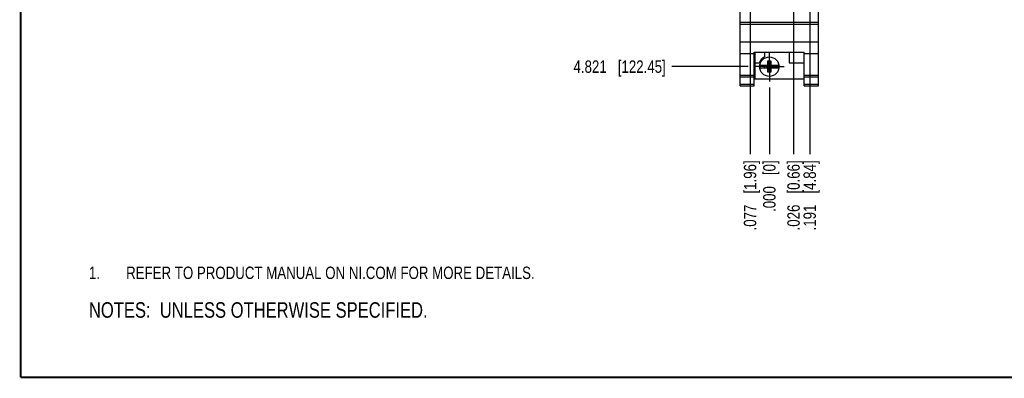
# Model space of a CAD drawing. Header units: inches. Extents: x 0.2 to 16.8, y 0.2 to 10.8.
# Tile 1 of 19: x 0.2 to 10.2, y 0.2 to 3.9. Entities that reach past the tile are written whole.
import ezdxf

# ---------------------------------------------------------------- set-up
doc = ezdxf.new("R2010")
doc.units = ezdxf.units.IN
doc.header["$LTSCALE"] = 0.935
doc.header["$MEASUREMENT"] = 0
doc.linetypes.add('CENTER', pattern=[0.6, 0.375, -0.075, 0.075, -0.075])
doc.layers.get('0').update_dxf_attribs({"linetype": 'CONTINUOUS'})
for name, color, linetype in [('DEFAULT_1', 7, 'CENTER'), ('DETAIL', 7, 'CONTINUOUS'), ('DIMENSIONS', 7, 'CONTINUOUS')]:
    doc.layers.add(name, color=color, linetype=linetype)
doc.styles.get("Standard").update_dxf_attribs({"font": 'txt', "width": 0.8})
doc.dimstyles.new('DIMSTYLE_1', dxfattribs={"dimtxt": 0.125, "dimasz": 0.18, "dimexe": 0.125, "dimexo": 0.0625, "dimgap": 0.03125, "dimtad": 0, "dimtih": 1, "dimtoh": 1, "dimdec": 3, "dimzin": 4, "dimdsep": 46, "dimtxsty": 'STANDARD', "dimblk": '_FILLED', "dimblk1": '_FILLED', "dimblk2": '_FILLED', "dimcen": 0.09, "dimadec": 0, "dimazin": 0, "dimtp": 0.005, "dimtm": 0.005, "dimtfac": 1, "dimtdec": 3, "dimtofl": 0, "dimtmove": 0, "dimatfit": 3, "dimldrblk": '_FILLED', "dimfxl": 1, "dimtolj": 1, "dimtzin": 4, "dimarcsym": 0})

# ---------------------------------------------------------------- blocks, each defined once
blk = doc.blocks.new('CUSTOM_NOTE_BL0', base_point=(3.6751, 1.3124))
at = {"color": 2, "linetype": 'CONTINUOUS', "width": 0.8}
for s, p in [('1.', (0.9376, 1.2498)), ('REFER TO PRODUCT MANUAL ON NI.COM FOR MORE DETAILS.', (1.3125, 1.25))]:
    blk.add_text(s, height=0.125, dxfattribs=at).set_placement(p)
blk = doc.blocks.new('*D11')
at = {"layer": 'DIMENSIONS', "color": 2, "linetype": 'CONTINUOUS'}
blk.add_line((7.5813, 3.3913), (6.8118, 3.3913), dxfattribs=at)
at = {"layer": 'DIMENSIONS', "color": 2, "linetype": 'CONTINUOUS', "insert": (6.7493, 3.4538), "char_height": 0.125, "width": 1.425, "attachment_point": 3, "line_spacing_factor": 0.9}
blk.add_mtext('4.821{\\Ftxt.shx;\\W1.000000;\\H0.125000; }[122.45]', dxfattribs=at)
blk = doc.blocks.new('_FILLED')
at = {"color": 0, "linetype": 'BYBLOCK'}
blk.add_solid([(0, 0), (-1, 0.174), (-1, -0.174)], dxfattribs=at)
blk = doc.blocks.new('*D12')
at = {"layer": 'DIMENSIONS', "color": 2, "linetype": 'CONTINUOUS'}
blk.add_line((7.7933, 3.1793), (7.7933, 2.5088), dxfattribs=at)
at = {"layer": 'DIMENSIONS', "color": 2, "linetype": 'CONTINUOUS', "insert": (7.7308, 2.4463), "char_height": 0.125, "width": 0.825, "attachment_point": 3, "rotation": 90, "line_spacing_factor": 0.9}
blk.add_mtext('.000{\\Ftxt.shx;\\W1.000000;\\H0.125000; }[0]', dxfattribs=at)
blk = doc.blocks.new('*D13')
at = {"layer": 'DIMENSIONS', "color": 2, "linetype": 'CONTINUOUS'}
for p, q in [((7.8193, 5.0206), (7.8193, 4.9067)), ((7.8193, 4.9067), (8.0368, 4.7746)), ((8.0368, 4.7746), (8.0368, 2.5088))]:
    blk.add_line(p, q, dxfattribs=at)
at = {"layer": 'DIMENSIONS', "color": 2, "linetype": 'CONTINUOUS', "insert": (7.9743, 2.4463), "char_height": 0.125, "width": 1.125, "attachment_point": 3, "rotation": 90, "line_spacing_factor": 0.9}
blk.add_mtext('.026{\\Ftxt.shx;\\W1.000000;\\H0.125000; }[0.66]', dxfattribs=at)
blk = doc.blocks.new('*D14')
at = {"layer": 'DIMENSIONS', "color": 2, "linetype": 'CONTINUOUS'}
for p, q in [((7.9839, 5.4864), (7.9839, 5.3686)), ((7.9839, 5.3686), (8.1998, 5.175)), ((8.1998, 5.175), (8.1998, 2.5088))]:
    blk.add_line(p, q, dxfattribs=at)
at = {"layer": 'DIMENSIONS', "color": 2, "linetype": 'CONTINUOUS', "insert": (8.1373, 2.4463), "char_height": 0.125, "width": 1.125, "attachment_point": 3, "rotation": 90, "line_spacing_factor": 0.9}
blk.add_mtext('.191{\\Ftxt.shx;\\W1.000000;\\H0.125000; }[4.84]', dxfattribs=at)
blk = doc.blocks.new('*D15')
at = {"layer": 'DIMENSIONS', "color": 2, "linetype": 'CONTINUOUS'}
for p, q in [((7.7161, 5.4324), (7.7161, 5.3346)), ((7.7161, 5.3346), (7.5987, 5.2745)), ((7.5987, 5.2745), (7.5987, 2.5088))]:
    blk.add_line(p, q, dxfattribs=at)
at = {"layer": 'DIMENSIONS', "color": 2, "linetype": 'CONTINUOUS', "insert": (7.5362, 2.4463), "char_height": 0.125, "width": 1.125, "attachment_point": 3, "rotation": 90, "line_spacing_factor": 0.9}
blk.add_mtext('.077{\\Ftxt.shx;\\W1.000000;\\H0.125000; }[1.96]', dxfattribs=at)
blk = doc.blocks.new('NOTES_HEADER_BL1', base_point=(3.1215, 0.9375))
at = {"layer": 'DETAIL', "color": 2, "linetype": 'CONTINUOUS', "width": 0.8}
blk.add_text('NOTES:  UNLESS OTHERWISE SPECIFIED.', height=0.156, dxfattribs=at).set_placement((0.9375, 0.8595))

msp = doc.modelspace()

# ---------------------------------------------------------------- linework, layer by layer
at = {"color": 7, "linetype": 'CONTINUOUS'}
for p, q in [((7.4993, 3.1963), (7.4993, 8.3342)), ((8.2873, 3.1963), (8.2873, 4.1983)), ((7.4993, 3.8383), (8.2873, 3.8383)), ((7.4993, 3.8188), (8.2873, 3.8188)), ((7.4993, 3.643), (8.2873, 3.643)), ((7.4993, 3.5233), (7.6413, 3.5233)), ((7.6413, 3.5386), (8.1453, 3.5386)), ((7.6413, 3.1963), (7.6413, 3.5386)), ((7.6473, 3.5386), (7.6473, 3.2693)), ((7.7443, 3.5386), (7.7443, 3.4887)), ((7.9943, 3.5386), (7.9943, 3.4293)), ((8.1453, 3.1963), (8.1453, 3.5386)), ((8.1453, 3.5233), (8.2873, 3.5233)), ((7.6473, 3.4293), (7.6912, 3.4293)), ((7.6987, 3.4051), (7.7816, 3.4051)), ((7.6987, 3.3776), (7.7816, 3.3776)), ((7.7448, 3.3796), (7.8419, 3.4031)), ((7.7816, 3.4031), (7.7448, 3.4031)), ((7.7448, 3.4031), (7.8419, 3.3796)), ((7.7448, 3.3796), (7.7448, 3.4031)), ((7.7448, 3.3796), (7.7816, 3.3796)), ((7.7796, 3.4484), (7.8071, 3.4484)), ((7.8071, 3.3343), (7.7796, 3.4484)), ((7.7796, 3.4051), (7.7796, 3.4484)), ((7.7796, 3.3343), (7.8071, 3.4484)), ((7.7796, 3.3343), (7.7796, 3.3776)), ((7.7816, 3.4051), (7.7816, 3.4031)), ((7.7816, 3.4031), (7.805, 3.3796)), ((7.7816, 3.3796), (7.805, 3.4031)), ((7.7816, 3.3776), (7.7816, 3.3796)), ((7.805, 3.4051), (7.888, 3.4051)), ((7.805, 3.4051), (7.805, 3.4031)), ((7.8419, 3.4031), (7.805, 3.4031)), ((7.805, 3.3796), (7.8419, 3.3796)), ((7.805, 3.3776), (7.805, 3.3796)), ((7.805, 3.3776), (7.888, 3.3776)), ((7.8071, 3.4484), (7.8071, 3.4051)), ((7.8071, 3.3776), (7.8071, 3.3343)), ((7.8419, 3.3796), (7.8419, 3.4031)), ((7.9943, 3.4293), (8.1453, 3.4293)), ((7.4993, 3.3063), (7.6413, 3.3063)), ((7.4993, 3.2871), (7.6413, 3.2871)), ((7.8071, 3.3343), (7.7796, 3.3343)), ((8.1453, 3.3063), (8.2873, 3.3063)), ((8.1453, 3.2871), (8.2873, 3.2871)), ((7.4993, 3.2143), (7.6413, 3.2143)), ((7.4993, 3.1963), (7.6413, 3.1963)), ((7.6473, 3.2693), (8.1453, 3.2693)), ((8.1453, 3.2143), (8.2873, 3.2143)), ((8.1453, 3.1963), (8.2873, 3.1963))]:
    msp.add_line(p, q, dxfattribs=at)
at = {"color": 7, "linetype": 'CONTINUOUS', "const_width": 0.02}
for points in [[(0.25, 10.7586), (0.25, 0.2586)], [(0.25, 0.2586), (16.75, 0.2586)]]:
    msp.add_lwpolyline(points, dxfattribs=at)
at = {"color": 7, "linetype": 'CONTINUOUS'}
msp.add_circle((7.7933, 3.3913), 0.098, dxfattribs=at)
for radius, start, end in [(0.109, 116.71426, 159.59683), (0.0956, 171.71661, 188.28339), (0.0956, 351.71661, 8.28339)]:
    msp.add_arc((7.7933, 3.3913), radius, start, end, dxfattribs=at)
at = {"layer": 'DEFAULT_1', "color": 7, "linetype": 'CENTER'}
for q in [(7.7933, 3.5408), (7.6438, 3.3913), (7.9428, 3.3913), (7.7933, 3.2418)]:
    msp.add_line((7.7933, 3.3913), q, dxfattribs=at)

# ---------------------------------------------------------------- block references
at = {"color": 2, "linetype": 'CONTINUOUS'}
msp.add_blockref('CUSTOM_NOTE_BL0', (3.6751, 1.3124), dxfattribs=at)
at = {"layer": 'DETAIL', "color": 2, "linetype": 'CONTINUOUS'}
msp.add_blockref('NOTES_HEADER_BL1', (3.1215, 0.9375), dxfattribs=at)

# ---------------------------------------------------------------- dimensions: what is measured, and where the dimension line sits
at = {"layer": 'DIMENSIONS', "color": 2, "linetype": 'CONTINUOUS'}
for feature_location, offset, dtype, origin, picture, middle in [((7.5813, 3.3913), (-0.7695, 0), 0, (7.6438, 8.2122), '*D11', (6.0368, 3.3913)), ((7.7161413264, 5.4324478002), (-0.1174450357, -2.92361), 0, (7.7933303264, 5.4949478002), '*D15', (7.5986962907, 1.8838378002)), ((7.9838583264, 5.4864064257), (0.2159152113, -2.9775686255), 0, (7.7933303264, 5.5489064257), '*D14', (8.1997735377, 1.8838378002)), ((7.8193303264, 5.0205839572), (0.2174734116, -2.511746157), 0, (7.7933303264, 5.0830839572), '*D13', (8.036803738, 1.8838378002)), ((7.7933303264, 3.1793299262), (0, -0.670492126), 1, (7.7933303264, 3.2418299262), '*D12', (7.7933303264, 2.0338378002))]:
    dim = msp.add_ordinate_dim(feature_location=feature_location, offset=offset, dtype=dtype, origin=origin, dimstyle='DIMSTYLE_1', dxfattribs=at)
    dim.commit()
    dim.dimension.update_dxf_attribs({"geometry": picture, "text_midpoint": middle})

doc.saveas('drawing.dxf')
